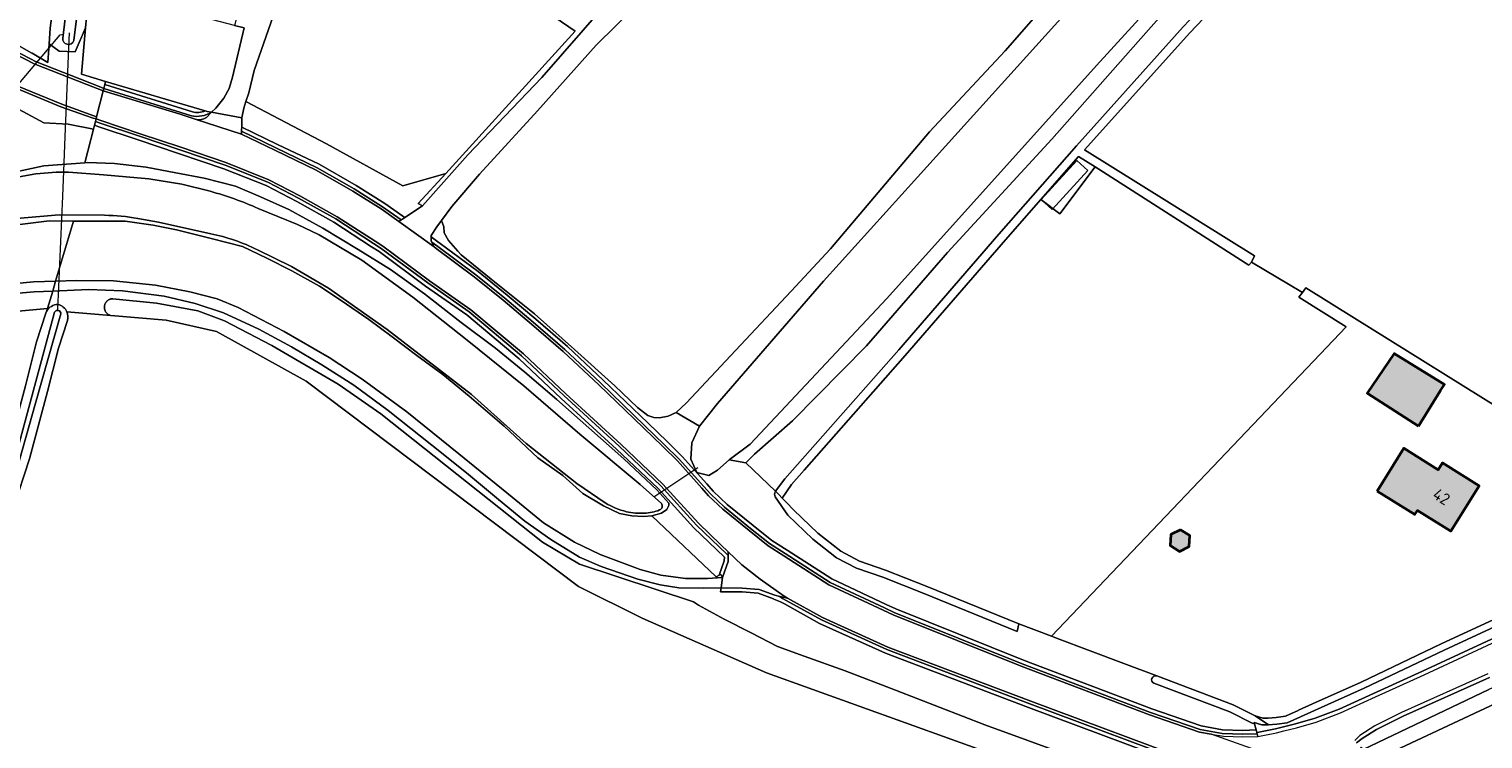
# Model space of a CAD drawing. Header units: metres. Extents: x 200031 to 204075, y 460125 to 464703.
# Tile 103 of 178: x 201461 to 201683, y 463812 to 463920. Entities that reach past the tile are written whole.
import ezdxf
from ezdxf.enums import TextEntityAlignment as Align

# ---------------------------------------------------------------- set-up
doc = ezdxf.new("R2010")
doc.units = ezdxf.units.M
doc.header["$LTSCALE"] = 2
for name, color, linetype, lineweight in [('B-WE-GR-BOS_GEMENGD-GV', 253, 'Continuous', 13), ('B-WE-GR-GRAS-GV', 253, 'Continuous', 13), ('B-WE-GR-HOUTWAL-GV', 253, 'Continuous', 13), ('B-WE-KW-KUNSTWERK_DUIKER-G', 253, 'Continuous', 18), ('B-WE-OG-BEBOUWING-GV', 253, 'Continuous', 35), ('B-WE-OG-BEBOUWING-T18', 253, 'Continuous', 18), ('B-WE-OG-BEBOUWING_OVERBOUWING-GV', 253, 'Continuous', 18), ('B-WE-OG-TERREIN_CULTUURSCHEIDING-GV', 253, 'Continuous', 18), ('B-WE-OG-TERREIN_ERF-GV', 253, 'Continuous', 18), ('B-WE-OG-WATER-GV', 253, 'Continuous', 18), ('B-WE-OG-WATER_GREPPEL-GV', 253, 'Continuous', 18), ('B-WE-OG-WATER_SLOOT-GV', 253, 'Continuous', 18), ('B-WE-OG-WEG-GV', 253, 'Continuous', 18), ('B-WE-VH-VERHARDING_ASFALT-GV', 253, 'Continuous', 18), ('B-WE-VH-VERHARDING_BETON-A', 254, 'Continuous', 25), ('B-WE-VH-VERHARDING_BETON-GV', 253, 'Continuous', 18), ('B-WE-VH-VERHARDING_BETONSTRAATSTEEN-GV', 253, 'Continuous', 18), ('B-WE-VH-VERHARDING_GRASBETONSTEEN-GV', 253, 'Continuous', 18), ('B-WE-VH-VERHARDING_HALFVERHARDING-GV', 253, 'Continuous', 18)]:
    doc.layers.add(name, color=color, linetype=linetype, lineweight=lineweight)
doc.styles.add('NLCS-ISO-M1000-T18', font='NLCS-ISO.ttf', dxfattribs={"height": 1.8})

msp = doc.modelspace()

# ---------------------------------------------------------------- hatches: boundary and pattern name
at = {"layer": 'B-WE-VH-VERHARDING_BETON-A'}
h = msp.add_hatch(color=256, dxfattribs=at)
h.dxf.hatch_style = 1
h.paths.add_polyline_path([(201673.516, 463859.666), (201676.934, 463865.142), (201677.5, 463866.048), (201669.805, 463870.799), (201665.693, 463864.72)])
h = msp.add_hatch(color=256, dxfattribs=at)
h.dxf.hatch_style = 1
h.paths.add_polyline_path([(201667.219, 463849.745), (201672.981, 463846.149), (201673.373, 463846.777), (201678.484, 463843.588), (201682.829, 463850.552), (201677.228, 463854.047), (201676.572, 463852.995), (201671.299, 463856.285)])
h = msp.add_hatch(color=256, dxfattribs=at)
h.dxf.hatch_style = 1
h.paths.add_polyline_path([(201637.113, 463843.83), (201635.621, 463843.069), (201635.534, 463841.396), (201636.939, 463840.484), (201638.432, 463841.245), (201638.519, 463842.918)])

# ---------------------------------------------------------------- linework, layer by layer
at = {"layer": 'B-WE-GR-BOS_GEMENGD-GV', "flags": 128}
for points in [[(201704.244, 464000), (201679.994, 463972.852), (201649.014, 463939.207), (201631.815, 463919.84), (201617.405, 463903.566), (201601.416, 463886.248), (201589.036, 463871.936), (201577.68, 463860.486), (201571.874, 463855.361), (201570.555, 463854.078), (201575.097, 463849.696), (201576.543, 463851.625), (201578.468, 463853.791), (201593.95, 463871.351), (201609.308, 463889.037), (201621.156, 463902.541), (201637.508, 463920.769), (201652.065, 463936.124), (201663.82, 463948.02), (201680.12, 463962.224), (201690.545, 463971.244)], [(201553.806, 463924.043), (201547.629, 463917.968), (201538.623, 463907.9), (201529.756, 463898.236), (201525.538, 463893.267), (201523.966, 463891.14), (201524.316, 463890.161), (201524.343, 463889.269), (201525.025, 463888.095), (201526.47, 463886.437), (201526.962, 463885.873), (201531.548, 463882.175), (201538.192, 463876.834), (201544.293, 463871.418), (201550.512, 463865.816), (201553.979, 463862.505), (201555.548, 463861.286), (201556.479, 463860.983), (201557.315, 463860.917), (201558.668, 463861.183), (201559.866, 463861.775), (201561.464, 463863.229), (201568.98, 463871.255), (201577.479, 463880.345), (201583.509, 463886.794), (201598.67, 463904.682), (201610.237, 463917.095), (201623.284, 463932.005)]]:
    msp.add_lwpolyline(points, dxfattribs=at)
at = {"layer": 'B-WE-GR-GRAS-GV', "flags": 128}
for points in [[(201685.953, 464000), (201667.167, 463978.764), (201640.313, 463950.03), (201623.284, 463932.005), (201610.237, 463917.095), (201598.67, 463904.682), (201583.509, 463886.794), (201577.479, 463880.345), (201568.98, 463871.255), (201561.464, 463863.229), (201559.866, 463861.775), (201563.477, 463859.666), (201566.211, 463863.149), (201582.439, 463881.862), (201596.81, 463897.757), (201623.522, 463927.318), (201649.023, 463955.811), (201675.933, 463985.744), (201688.683, 464000)], [(201701.548, 464000), (201675.614, 463971.199), (201659.484, 463953.445), (201624.257, 463914.847), (201592.117, 463879.174), (201571.235, 463856.906), (201568.002, 463854.493), (201570.555, 463854.078), (201571.874, 463855.361), (201577.68, 463860.486), (201589.036, 463871.936), (201601.416, 463886.248), (201617.405, 463903.566), (201631.815, 463919.84), (201649.014, 463939.207), (201679.994, 463972.852), (201704.244, 464000)], [(201424.875, 463937.713), (201461.121, 463916.803), (201461.251, 463916.728), (201463.675, 463915.33), (201463.863, 463918.171), (201464.021, 463920.553), (201464.561, 463924.375), (201466.735, 463939.756), (201467.786, 463947.885), (201468.168, 463953.764), (201466.93, 463963.272), (201464.715, 463983.781), (201463.584, 463990.084), (201462.21, 463993.855), (201459.836, 463998.261)], [(201691.475, 463970.228), (201681.023, 463961.184), (201664.764, 463947.016), (201653.055, 463935.166), (201638.52, 463919.836), (201622.413, 463901.961), (201648.438, 463885.744), (201647.95, 463884.748), (201655.764, 463880.117), (201656.311, 463880.838), (201663.742, 463876.207), (201688.504, 463860.777)], [(201819.924, 463769.158), (201843.472, 463833.055), (201865.035, 463890.205), (201865.499, 463891.594), (201861.997, 463897.598), (201840.429, 463888.221), (201807.396, 463872.96), (201800.798, 463869.912), (201795.185, 463867.319), (201734.728, 463839.802), (201685.317, 463817.246), (201669.177, 463809.706)], [(201456.886, 463877.07), (201463.624, 463877.679), (201464.415, 463880.334)], [(201464.415, 463880.334), (201461.581, 463880.236), (201458.024, 463879.904)], [(201397.495, 463667.472), (201398.968, 463666.728), (201401.166, 463674.69), (201402.627, 463674.229), (201406.115, 463673.128), (201416.197, 463710.657), (201425.494, 463743.887), (201427.042, 463749.301), (201429.704, 463757.74), (201431.932, 463764.696), (201433.952, 463770.928), (201436.2, 463778.938), (201439.607, 463791.135), (201444.667, 463809.52), (201449.671, 463828.05), (201455.03, 463848.003), (201457.529, 463855.679), (201460.257, 463865.841), (201461.947, 463872.56), (201463.366, 463876.931)], [(201463.49, 463877.228), (201463.624, 463877.679), (201456.886, 463877.07)], [(201642.22, 463797.58), (201636.915, 463799.364), (201630.484, 463801.526), (201573.731, 463821.925), (201554.679, 463830.311), (201544.916, 463835.121), (201503.245, 463866.534), (201489.514, 463874.154), (201481.812, 463875.867), (201473.324, 463876.588), (201466.595, 463877.159)], [(201466.695, 463875.85), (201465.312, 463871.592), (201463.645, 463864.96), (201460.886, 463854.683), (201458.386, 463847.007)]]:
    msp.add_lwpolyline(points, dxfattribs=at)
for points in [[(201556.976, 463930.205), (201567.24, 463942.272), (201544.986, 463958.265), (201541.757, 463961.053), (201525.869, 463932.808), (201544.414, 463920.101), (201524.595, 463898.34), (201520.381, 463893.713), (201521.04, 463893.4), (201527.999, 463901.163), (201539.317, 463912.993), (201548.81, 463923.881), (201553.907, 463928.272), (201556.88, 463930.163)], [(201624.01, 463899.327), (201618.609, 463892.133), (201615.73, 463894.35), (201610.305, 463888.167), (201594.946, 463870.48), (201579.459, 463852.914), (201577.545, 463850.761), (201576.115, 463848.673), (201576.788, 463847.971), (201577.872, 463846.84), (201581.578, 463843.302), (201585.097, 463840.519), (201587.963, 463839.01), (201591.91, 463837.648), (201598.162, 463835.204), (201612.333, 463829.436), (201617.347, 463827.536), (201658.465, 463870.671), (201662.482, 463874.886), (201655.213, 463879.39), (201655.764, 463880.117), (201647.95, 463884.748), (201647.553, 463884.312)], [(201624.01, 463899.327), (201621.501, 463900.927), (201615.73, 463894.35), (201618.609, 463892.133)]]:
    msp.add_lwpolyline(points, close=True, dxfattribs=at)
at = {"layer": 'B-WE-GR-GRAS-GV'}
for points in [[(201463.366, 463876.931, -0.0427875), (201463.49, 463877.228)], [(201466.595, 463877.159, -0.1726355), (201466.695, 463875.85)]]:
    msp.add_lwpolyline(points, format="xyb", dxfattribs=at)
at = {"layer": 'B-WE-GR-HOUTWAL-GV', "flags": 128}
for points in [[(201455.893, 463897.945), (201463.071, 463899.492), (201469.335, 463899.974), (201470.241, 463903.512), (201470.646, 463905.093), (201466.786, 463905.885), (201463.041, 463906.067), (201445.798, 463915.367)], [(201457.822, 463881.392), (201461.485, 463881.734), (201464.866, 463881.851), (201467.607, 463891.055), (201463.901, 463891.068), (201455.177, 463890.017)]]:
    msp.add_lwpolyline(points, dxfattribs=at)
at = {"layer": 'B-WE-KW-KUNSTWERK_DUIKER-G', "flags": 128}
for points in [[(201451.981, 463903.541), (201458.903, 463911.69), (201465.559, 463919.527), (201466.053, 463919.64)], [(201466.938, 463919.841), (201466.894, 463918.795), (201466.277, 463903.945), (201466.057, 463898.67), (201465.898, 463894.841), (201465.176, 463877.502)], [(201556.443, 463848.835), (201559.809, 463851.091), (201563.177, 463853.349)]]:
    msp.add_lwpolyline(points, dxfattribs=at)
at = {"layer": 'B-WE-OG-BEBOUWING-GV', "flags": 128}
for points in [[(201673.516, 463859.666), (201676.934, 463865.142), (201677.5, 463866.048), (201669.805, 463870.799), (201665.693, 463864.72)], [(201667.219, 463849.745), (201672.981, 463846.149), (201673.373, 463846.777), (201678.484, 463843.588), (201682.829, 463850.552), (201677.228, 463854.047), (201676.572, 463852.995), (201671.299, 463856.285)], [(201637.113, 463843.83), (201635.621, 463843.069), (201635.534, 463841.396), (201636.939, 463840.484), (201638.432, 463841.245), (201638.519, 463842.918)]]:
    msp.add_lwpolyline(points, close=True, dxfattribs=at)
at = {"layer": 'B-WE-OG-BEBOUWING_OVERBOUWING-GV', "flags": 128}
msp.add_lwpolyline([(201617.45, 463892.8), (201622.9, 463898.79), (201621.23, 463900.31), (201615.78, 463894.32)], close=True, dxfattribs=at)
at = {"layer": 'B-WE-OG-TERREIN_CULTUURSCHEIDING-GV', "flags": 128}
for points in [[(201435.154, 463929.259), (201461.02, 463915.849), (201461.77, 463915.461), (201471.544, 463911.612), (201472.246, 463911.335), (201472.395, 463911.917), (201472.522, 463912.411), (201468.826, 463913.507), (201469.439, 463920.63), (201467.839, 463916.938), (201465.4, 463917.049), (201463.863, 463918.171), (201463.675, 463915.33), (201461.251, 463916.728), (201461.121, 463916.803), (201424.875, 463937.713)], [(201445.798, 463915.367), (201463.041, 463906.067), (201466.786, 463905.885), (201470.646, 463905.093), (201470.801, 463905.697), (201470.901, 463906.085), (201470.95, 463906.279), (201471.05, 463906.667), (201470.631, 463906.8), (201469.433, 463907.18), (201465.68, 463908.537), (201458.925, 463911.324)], [(201487.778, 463907.889), (201472.522, 463912.411), (201472.395, 463911.917)], [(201472.395, 463911.917), (201485.8, 463907.749)], [(201575.035, 463849.613), (201575.097, 463849.696), (201570.555, 463854.078), (201568.002, 463854.493), (201566.203, 463852.95), (201564.889, 463852.093), (201563.064, 463852.575), (201562.109, 463854.624), (201562.268, 463857.098), (201563.477, 463859.666), (201559.866, 463861.775), (201558.668, 463861.183), (201557.315, 463860.917), (201556.479, 463860.983), (201555.548, 463861.286), (201553.979, 463862.505), (201550.512, 463865.816), (201544.293, 463871.418), (201538.192, 463876.834), (201531.548, 463882.175), (201526.962, 463885.873), (201526.47, 463886.437), (201525.025, 463888.095), (201524.343, 463889.269), (201524.316, 463890.161), (201523.966, 463891.14), (201523.259, 463890.184), (201522.391, 463888.843), (201522.381, 463888.627), (201523.4, 463887.891), (201523.741, 463887.638), (201529.586, 463883.313), (201534.024, 463879.709), (201538.371, 463876.044), (201543.256, 463871.856)], [(201566.749, 463834.941), (201564.102, 463834.865), (201560.29, 463834.912), (201557.411, 463835.373), (201554.004, 463836.279), (201548.388, 463838.206), (201545.091, 463839.602), (201540.714, 463842.308), (201536.699, 463845.153), (201532.692, 463848.424), (201528.094, 463852.283), (201524.2, 463855.369), (201515.766, 463862.039), (201510.528, 463865.925), (201505.634, 463869.028), (201500.958, 463871.802), (201495.995, 463874.527), (201490.58, 463877.002), (201486.226, 463878.412), (201481.494, 463879.566), (201475.119, 463880.356), (201469.916, 463880.577), (201464.415, 463880.334), (201463.624, 463877.679), (201463.49, 463877.228)], [(201466.595, 463877.159), (201473.324, 463876.588), (201473.254, 463876.607), (201473.186, 463876.63), (201473.119, 463876.657), (201473.053, 463876.687), (201472.989, 463876.721), (201472.927, 463876.759), (201472.868, 463876.799), (201472.81, 463876.843), (201472.756, 463876.89), (201472.704, 463876.941), (201472.654, 463876.994), (201472.608, 463877.049), (201472.565, 463877.107), (201472.525, 463877.167), (201472.489, 463877.23), (201472.456, 463877.294), (201472.427, 463877.36), (201472.401, 463877.428), (201472.379, 463877.497), (201472.361, 463877.567), (201472.347, 463877.638), (201472.337, 463877.709), (201472.331, 463877.781), (201472.329, 463877.853), (201472.33, 463877.926), (201472.336, 463877.998), (201472.346, 463878.069), (201472.36, 463878.14), (201472.377, 463878.21), (201472.399, 463878.279), (201472.424, 463878.347), (201472.453, 463878.413), (201472.486, 463878.478), (201472.522, 463878.54), (201472.562, 463878.601), (201472.604, 463878.659), (201472.65, 463878.715), (201472.699, 463878.768), (201472.751, 463878.818), (201472.806, 463878.866), (201472.863, 463878.91), (201472.922, 463878.951), (201472.984, 463878.989), (201473.048, 463879.023), (201473.113, 463879.054), (201473.18, 463879.081), (201473.248, 463879.104), (201473.318, 463879.123), (201473.389, 463879.139), (201473.46, 463879.151), (201473.532, 463879.158), (201473.604, 463879.162), (201473.606, 463879.162), (201480.311, 463878.464), (201486.662, 463877.317), (201490.71, 463875.763), (201497.993, 463872.006), (201508.146, 463866.102), (201514.644, 463861.548), (201539.424, 463841.916), (201545.058, 463838.578), (201562.538, 463832.783), (201563.289, 463832.298), (201567.237, 463830.142), (201571.386, 463828.03), (201575.399, 463825.958), (201579.492, 463824.455), (201585.77, 463822.242), (201593.468, 463819.268), (201607.13, 463813.964), (201620.307, 463809.193)], [(201543.256, 463871.856), (201548.726, 463866.723), (201555.523, 463860.173), (201558.528, 463857.247), (201560.787, 463855.046), (201564.555, 463850.838), (201565.557, 463849.718), (201567.692, 463847.702), (201571.658, 463844.471), (201574.539, 463842.188), (201576.882, 463840.683), (201583.734, 463836.291), (201592.016, 463832.402), (201593.495, 463831.707), (201613.077, 463823.859), (201632.701, 463816.431), (201640.262, 463813.84), (201643.521, 463813.229), (201646.626, 463813.129), (201648.662, 463813.191), (201648.415, 463814.131), (201648.085, 463814.225), (201644.676, 463815.943), (201633.038, 463820.329)], [(201633.455, 463821.444), (201628.418, 463823.343), (201618.11, 463827.248), (201617.999, 463827.29), (201617.347, 463827.536), (201612.333, 463829.436), (201612.073, 463828.272), (201597.722, 463834.114), (201591.502, 463836.551), (201587.494, 463837.938), (201584.45, 463839.534), (201580.811, 463842.398), (201576.993, 463846.048), (201575.022, 463848.864)], [(201703.288, 463836.812), (201702.964, 463836.74), (201702.87, 463837.157), (201677.462, 463825.417), (201665.204, 463819.581), (201657.629, 463816.178), (201655.498, 463815.212), (201653.445, 463814.289), (201651.854, 463814.065), (201650.559, 463813.965), (201649.553, 463813.969), (201648.369, 463814.307), (201648.415, 463814.131), (201648.662, 463813.191), (201648.766, 463812.793), (201648.856, 463812.796), (201651.658, 463813.335), (201654.685, 463814.116), (201657.694, 463814.967), (201661.379, 463816.387), (201674.134, 463822.175), (201702.977, 463835.566), (201702.984, 463835.569)], [(201643.404, 463800.479), (201660.086, 463794.284), (201662.742, 463795.012), (201667.567, 463796.336), (201668.037, 463796.465), (201652.212, 463802.336), (201640.291, 463806.76), (201639.792, 463806.946), (201613.819, 463816.641), (201591.924, 463824.952), (201581.847, 463829.491), (201576.457, 463832.464), (201575.859, 463832.794), (201574.83, 463833.222), (201574.762, 463833.243), (201572.445, 463834.092), (201569.965, 463834.296), (201566.668, 463834.342), (201566.749, 463834.941)], [(201684.398, 463821.237), (201671.207, 463815.31), (201667.134, 463813.274), (201664.933, 463811.863), (201664.072, 463811.213)], [(201665.063, 463810.223), (201684.329, 463819.361)]]:
    msp.add_lwpolyline(points, dxfattribs=at)
for points in [[(201518.004, 463891.792), (201518.309, 463891.571), (201521.04, 463893.4), (201520.381, 463893.713), (201524.595, 463898.34), (201518.03, 463896.419), (201506.34, 463902.836), (201494.003, 463909.342), (201493.668, 463908.322), (201493.386, 463906.844), (201493.383, 463906.711), (201493.363, 463905.679), (201493.352, 463905.428), (201498.846, 463902.782), (201505.206, 463899.742), (201510.868, 463896.481), (201515.249, 463893.732)], [(201557.649, 463846.367), (201556.176, 463845.945), (201565.989, 463836.64), (201566.45, 463836.856), (201567.251, 463839.045), (201567.256, 463839.618), (201566.044, 463840.786), (201562.587, 463844.121), (201557.118, 463850.112), (201550.751, 463856.149), (201542.282, 463863.894), (201535.819, 463869.966), (201527.84, 463876.681), (201521.509, 463881.097), (201514.384, 463886.369), (201513.233, 463887.114), (201507.449, 463890.854), (201501.776, 463894.034), (201497.109, 463896.468), (201490.606, 463899.049), (201483.695, 463901.382), (201477.515, 463903.467), (201471.5, 463905.475), (201470.801, 463905.697), (201470.646, 463905.093), (201470.241, 463903.512), (201469.335, 463899.974), (201469.768, 463900.007), (201473.864, 463899.874), (201478.748, 463899.28), (201483.258, 463898.448), (201487.586, 463897.624), (201492.384, 463896.36), (201496.223, 463894.745), (201500.564, 463892.836), (201505.769, 463889.959), (201511.212, 463886.715), (201516.162, 463883.631), (201521.324, 463879.905), (201526.944, 463875.523), (201532.221, 463871.599), (201536.726, 463867.91), (201541.617, 463863.769), (201551.88, 463854.666), (201556.903, 463849.902), (201558.755, 463847.874), (201558.757, 463847.549), (201558.425, 463846.926)]]:
    msp.add_lwpolyline(points, close=True, dxfattribs=at)
at = {"layer": 'B-WE-OG-TERREIN_CULTUURSCHEIDING-GV'}
for points in [[(201485.8, 463907.749, 0.1455879), (201487.778, 463907.889)], [(201463.49, 463877.228, -0.283048), (201465.229, 463878.276)], [(201465.229, 463878.276, -0.2380079), (201466.595, 463877.159)], [(201575.022, 463848.864, -0.1883122), (201575.035, 463849.613)], [(201633.038, 463820.329, -0.9463177), (201633.455, 463821.444)]]:
    msp.add_lwpolyline(points, format="xyb", dxfattribs=at)
at = {"layer": 'B-WE-OG-TERREIN_ERF-GV', "flags": 128}
for points in [[(201473.871, 463942.91), (201471.19, 463939.491), (201469.941, 463926.052), (201469.741, 463923.896), (201469.439, 463920.63), (201468.826, 463913.507), (201472.522, 463912.411), (201487.778, 463907.889), (201488.069, 463907.803), (201488.714, 463907.687), (201489.405, 463908.302), (201490.596, 463909.852), (201491.439, 463911.306), (201491.959, 463913.067), (201493.717, 463920.611), (201492.244, 463920.988), (201484.426, 463922.99), (201486.676, 463931.776), (201487.131, 463931.66), (201487.757, 463934.101), (201493.327, 463932.675), (201494.683, 463932.327)], [(201494.683, 463932.327), (201500.58, 463930.813), (201498.175, 463922.37), (201495.264, 463914.102), (201494.439, 463910.669), (201494.003, 463909.342), (201506.34, 463902.836), (201518.03, 463896.419), (201524.595, 463898.34), (201544.414, 463920.101), (201525.869, 463932.808), (201519.236, 463937.353), (201518.875, 463937.601)], [(201688.504, 463860.777), (201663.742, 463876.207), (201656.311, 463880.838), (201655.764, 463880.117), (201655.213, 463879.39), (201662.482, 463874.886), (201658.465, 463870.671), (201617.347, 463827.536), (201617.999, 463827.29), (201618.11, 463827.248), (201628.418, 463823.343), (201633.455, 463821.444), (201645.155, 463817.034), (201648.52, 463815.339), (201649.7, 463815.002), (201650.522, 463814.999), (201651.742, 463815.093), (201653.155, 463815.292), (201655.112, 463816.172), (201655.188, 463816.206), (201657.319, 463817.172), (201664.77, 463820.519), (201677.023, 463826.352), (201702.35, 463838.054)]]:
    msp.add_lwpolyline(points, dxfattribs=at)
for points in [[(201665.693, 463864.72), (201669.805, 463870.799), (201677.5, 463866.048), (201676.934, 463865.142), (201673.516, 463859.666)], [(201667.219, 463849.745), (201671.299, 463856.285), (201676.572, 463852.995), (201677.228, 463854.047), (201682.829, 463850.552), (201678.484, 463843.588), (201673.373, 463846.777), (201672.981, 463846.149)], [(201638.519, 463842.918), (201638.432, 463841.245), (201636.939, 463840.484), (201635.534, 463841.396), (201635.621, 463843.069), (201637.113, 463843.83)]]:
    msp.add_lwpolyline(points, close=True, dxfattribs=at)
at = {"layer": 'B-WE-OG-WATER-GV', "flags": 128}
msp.add_lwpolyline([(201467.678, 463918.65), (201468.293, 463924.03), (201466.591, 463924.187), (201465.958, 463919.052)], dxfattribs=at)
at = {"layer": 'B-WE-OG-WATER-GV'}
msp.add_lwpolyline([(201465.958, 463919.052, 0.8868001), (201467.678, 463918.65)], format="xyb", dxfattribs=at)
at = {"layer": 'B-WE-OG-WATER_GREPPEL-GV', "flags": 128}
for points in [[(201637.508, 463920.769), (201621.156, 463902.541), (201609.308, 463889.037), (201593.95, 463871.351), (201578.468, 463853.791), (201576.543, 463851.625), (201575.097, 463849.696), (201575.504, 463849.303), (201575.6, 463849.21), (201576.115, 463848.673), (201577.545, 463850.761), (201579.459, 463852.914), (201594.946, 463870.48), (201610.305, 463888.167), (201615.73, 463894.35), (201621.501, 463900.927), (201624.01, 463899.327), (201647.553, 463884.312), (201647.95, 463884.748), (201648.438, 463885.744), (201622.413, 463901.961), (201638.52, 463919.836), (201653.055, 463935.166)], [(201620.307, 463809.193), (201607.13, 463813.964), (201593.468, 463819.268), (201585.77, 463822.242), (201579.492, 463824.455), (201575.399, 463825.958), (201571.386, 463828.03), (201567.237, 463830.142), (201563.289, 463832.298), (201562.538, 463832.783), (201545.058, 463838.578), (201539.424, 463841.916), (201514.644, 463861.548), (201508.146, 463866.102), (201497.993, 463872.006), (201490.71, 463875.763), (201486.662, 463877.317), (201480.311, 463878.464), (201473.606, 463879.162), (201473.604, 463879.162), (201473.532, 463879.158), (201473.46, 463879.151), (201473.389, 463879.139), (201473.318, 463879.123), (201473.248, 463879.104), (201473.18, 463879.081), (201473.113, 463879.054), (201473.048, 463879.023), (201472.984, 463878.989), (201472.922, 463878.951), (201472.863, 463878.91), (201472.806, 463878.866), (201472.751, 463878.818), (201472.699, 463878.768), (201472.65, 463878.715), (201472.604, 463878.659), (201472.562, 463878.601), (201472.522, 463878.54), (201472.486, 463878.478), (201472.453, 463878.413), (201472.424, 463878.347), (201472.399, 463878.279), (201472.377, 463878.21), (201472.36, 463878.14), (201472.346, 463878.069), (201472.336, 463877.998), (201472.33, 463877.926), (201472.329, 463877.853), (201472.331, 463877.781), (201472.337, 463877.709), (201472.347, 463877.638), (201472.361, 463877.567), (201472.379, 463877.497), (201472.401, 463877.428), (201472.427, 463877.36), (201472.456, 463877.294), (201472.489, 463877.23), (201472.525, 463877.167), (201472.565, 463877.107), (201472.608, 463877.049), (201472.654, 463876.994), (201472.704, 463876.941), (201472.756, 463876.89), (201472.81, 463876.843), (201472.868, 463876.799), (201472.927, 463876.759), (201472.989, 463876.721), (201473.053, 463876.687), (201473.119, 463876.657), (201473.186, 463876.63), (201473.254, 463876.607), (201473.324, 463876.588), (201481.812, 463875.867), (201489.514, 463874.154), (201503.245, 463866.534), (201544.916, 463835.121), (201554.679, 463830.311), (201573.731, 463821.925), (201630.484, 463801.526)], [(201575.022, 463848.864), (201576.993, 463846.048), (201580.811, 463842.398), (201584.45, 463839.534), (201587.494, 463837.938), (201591.502, 463836.551), (201597.722, 463834.114), (201612.073, 463828.272), (201612.333, 463829.436)], [(201612.333, 463829.436), (201598.162, 463835.204), (201591.91, 463837.648), (201587.963, 463839.01), (201585.097, 463840.519), (201581.578, 463843.302), (201577.872, 463846.84), (201576.788, 463847.971), (201576.115, 463848.673), (201575.6, 463849.21), (201575.504, 463849.303), (201575.097, 463849.696), (201575.035, 463849.613)]]:
    msp.add_lwpolyline(points, dxfattribs=at)
msp.add_lwpolyline([(201666.323, 463808.362), (201669.177, 463809.706), (201685.317, 463817.246), (201734.728, 463839.802), (201795.185, 463867.319), (201800.798, 463869.912), (201801.316, 463870.776), (201800.764, 463871.935), (201800.338, 463872.11), (201784.207, 463864.902), (201684.329, 463819.361), (201665.063, 463810.223), (201664.742, 463810.543), (201664.678, 463810.414), (201664.479, 463809.758), (201664.302, 463808.859), (201664.286, 463808.166), (201664.36, 463807.532)], close=True, dxfattribs=at)
at = {"layer": 'B-WE-OG-WATER_GREPPEL-GV'}
msp.add_lwpolyline([(201575.035, 463849.613, 0.1883122), (201575.022, 463848.864)], format="xyb", dxfattribs=at)
at = {"layer": 'B-WE-OG-WATER_SLOOT-GV', "flags": 128}
for points in [[(201688.683, 464000), (201675.933, 463985.744), (201649.023, 463955.811), (201623.522, 463927.318), (201596.81, 463897.757), (201582.439, 463881.862), (201566.211, 463863.149), (201563.477, 463859.666), (201562.268, 463857.098), (201562.109, 463854.624), (201563.064, 463852.575), (201564.889, 463852.093), (201566.203, 463852.95), (201568.002, 463854.493), (201571.235, 463856.906), (201592.117, 463879.174), (201624.257, 463914.847), (201659.484, 463953.445), (201675.614, 463971.199), (201701.548, 464000)], [(201465.958, 463919.052), (201466.591, 463924.187), (201464.561, 463924.375), (201464.021, 463920.553), (201463.863, 463918.171), (201465.4, 463917.049), (201467.839, 463916.938), (201469.439, 463920.63), (201469.741, 463923.896), (201468.293, 463924.03), (201467.678, 463918.65)], [(201455.177, 463890.017), (201463.901, 463891.068), (201467.607, 463891.055), (201475.492, 463891.028), (201479.81, 463890.429), (201483.354, 463889.692), (201488.682, 463888.36), (201493.483, 463887.146), (201497.198, 463885.391), (201501.053, 463883.413), (201505.292, 463881.102), (201508.586, 463878.906), (201512.836, 463875.998), (201516.413, 463873.332), (201520.183, 463870.475), (201524.16, 463867.591), (201528.19, 463864.267), (201533.563, 463859.657), (201538.708, 463854.824), (201542.508, 463852.097), (201545.606, 463849.34), (201548.778, 463847.484), (201551.214, 463846.286), (201553.071, 463845.929), (201554.901, 463845.828), (201556.176, 463845.945), (201557.649, 463846.367), (201558.425, 463846.926), (201558.757, 463847.549), (201558.755, 463847.874), (201556.903, 463849.902), (201551.88, 463854.666), (201541.617, 463863.769), (201536.726, 463867.91), (201532.221, 463871.599), (201526.944, 463875.523), (201521.324, 463879.905), (201516.162, 463883.631), (201511.212, 463886.715), (201505.769, 463889.959), (201500.564, 463892.836), (201496.223, 463894.745), (201492.384, 463896.36), (201487.586, 463897.624), (201483.258, 463898.448), (201478.748, 463899.28), (201473.864, 463899.874), (201469.768, 463900.007), (201469.335, 463899.974), (201463.071, 463899.492), (201455.893, 463897.945)], [(201447.288, 463895.295), (201452.868, 463896.554), (201458.701, 463897.73), (201461.861, 463898.258)], [(201461.861, 463898.258), (201458.701, 463897.73), (201452.868, 463896.554), (201447.288, 463895.295)], [(201466.844, 463898.54), (201472.215, 463898.131), (201479.119, 463897.481), (201484.205, 463896.671), (201488.52, 463895.598)], [(201488.52, 463895.598), (201484.205, 463896.671), (201479.119, 463897.481), (201472.215, 463898.131), (201466.844, 463898.54)], [(201495.886, 463892.958), (201501.924, 463890.544), (201505.2, 463888.923), (201511.752, 463885.073), (201519.54, 463879.39), (201527.903, 463872.833), (201536.556, 463865.862), (201545.104, 463858.457), (201554.371, 463850.723), (201557.626, 463847.853)], [(201557.626, 463847.853), (201554.371, 463850.723), (201545.104, 463858.457), (201536.556, 463865.862), (201527.903, 463872.833), (201519.54, 463879.39), (201511.752, 463885.073), (201505.2, 463888.923), (201501.924, 463890.544), (201495.886, 463892.958)], [(201472.353, 463891.931), (201465.408, 463891.98), (201457.705, 463891.329), (201452.003, 463890.292), (201448.281, 463889.152), (201445.345, 463888.052), (201441.814, 463886.566)], [(201441.814, 463886.566), (201445.345, 463888.052), (201448.281, 463889.152), (201452.003, 463890.292), (201457.705, 463891.329), (201465.408, 463891.98), (201472.353, 463891.931)], [(201488.62, 463889.109), (201480.599, 463890.854), (201477.444, 463891.44)], [(201477.444, 463891.44), (201480.599, 463890.854), (201488.62, 463889.109)], [(201549.016, 463847.917), (201544.684, 463850.879), (201536.931, 463857.028), (201528.524, 463864.501), (201515.612, 463874.445), (201506.63, 463880.788), (201500.977, 463884.08), (201495.762, 463886.662)], [(201495.762, 463886.662), (201500.977, 463884.08), (201506.63, 463880.788), (201515.612, 463874.445), (201528.524, 463864.501), (201536.931, 463857.028), (201544.684, 463850.879), (201549.016, 463847.917)], [(201463.366, 463876.931), (201461.947, 463872.56), (201460.257, 463865.841), (201457.529, 463855.679), (201455.03, 463848.003), (201449.671, 463828.05), (201444.667, 463809.52), (201439.607, 463791.135), (201436.2, 463778.938), (201433.952, 463770.928), (201431.932, 463764.696), (201429.704, 463757.74), (201427.042, 463749.301), (201425.494, 463743.887), (201416.197, 463710.657), (201406.115, 463673.128), (201410.723, 463671.674)], [(201408.598, 463674.142), (201413.962, 463694.589), (201424.219, 463731.687), (201431.617, 463758.727), (201437.71, 463779.382), (201445.059, 463805.783), (201452.873, 463833.602), (201459.118, 463856.431), (201464.711, 463877.124)], [(201464.711, 463877.124), (201459.118, 463856.431), (201452.873, 463833.602), (201445.059, 463805.783), (201437.71, 463779.382), (201431.617, 463758.727), (201424.219, 463731.687), (201413.962, 463694.589), (201408.598, 463674.142)], [(201465.687, 463876.858), (201461.795, 463863.161), (201458.819, 463852.66), (201453.553, 463833.413), (201445.739, 463805.593), (201441.695, 463791.064), (201437.518, 463775.315), (201432.925, 463758.831), (201427.245, 463738.566), (201417.764, 463704.198), (201409.476, 463673.91)], [(201409.476, 463673.91), (201417.764, 463704.198), (201427.245, 463738.566), (201432.925, 463758.831), (201437.518, 463775.315), (201441.695, 463791.064), (201445.739, 463805.593), (201453.553, 463833.413), (201458.819, 463852.66), (201461.795, 463863.161), (201465.687, 463876.858)], [(201410.723, 463671.674), (201414.566, 463686.551), (201418.007, 463698.501), (201424.836, 463723.137), (201432.603, 463752.516), (201439.57, 463777.994), (201442.98, 463790.2), (201448.044, 463808.599), (201453.051, 463827.14), (201458.386, 463847.007), (201460.886, 463854.683), (201463.645, 463864.96), (201465.312, 463871.592), (201466.695, 463875.85)], [(201650.559, 463813.965), (201648.52, 463815.339), (201645.155, 463817.034), (201633.455, 463821.444)], [(201633.038, 463820.329), (201644.676, 463815.943), (201648.085, 463814.225), (201648.415, 463814.131), (201648.369, 463814.307), (201649.553, 463813.969), (201650.559, 463813.965)]]:
    msp.add_lwpolyline(points, dxfattribs=at)
at = {"layer": 'B-WE-OG-WATER_SLOOT-GV'}
for points in [[(201467.678, 463918.65, -0.8868001), (201465.958, 463919.052)], [(201461.861, 463898.258, -0.0340863), (201466.844, 463898.54)], [(201466.844, 463898.54, 0.0340863), (201461.861, 463898.258)], [(201488.52, 463895.598, -0.0408165), (201495.886, 463892.958)], [(201495.886, 463892.958, 0.0408165), (201488.52, 463895.598)], [(201477.444, 463891.44, 0.042588), (201472.353, 463891.931)], [(201472.353, 463891.931, -0.042588), (201477.444, 463891.44)], [(201495.762, 463886.662, 0.0604473), (201488.62, 463889.109)], [(201488.62, 463889.109, -0.0604473), (201495.762, 463886.662)], [(201463.49, 463877.228, 0.0427875), (201463.366, 463876.931)], [(201465.229, 463878.276, 0.283048), (201463.49, 463877.228)], [(201464.711, 463877.124, -0.7496111), (201465.687, 463876.858)], [(201465.687, 463876.858, 0.7496111), (201464.711, 463877.124)], [(201466.595, 463877.159, 0.2380079), (201465.229, 463878.276)], [(201466.695, 463875.85, 0.1726355), (201466.595, 463877.159)], [(201552.269, 463846.578, -0.0650957), (201549.016, 463847.917)], [(201549.016, 463847.917, 0.0650957), (201552.269, 463846.578)], [(201557.626, 463847.853, -0.4618851), (201557.35, 463846.842)], [(201557.35, 463846.842, 0.4618851), (201557.626, 463847.853)], [(201555.003, 463846.354, -0.0762268), (201552.269, 463846.578)], [(201552.269, 463846.578, 0.0762268), (201555.003, 463846.354)], [(201557.35, 463846.842, -0.0915309), (201555.003, 463846.354)], [(201555.003, 463846.354, 0.0915309), (201557.35, 463846.842)], [(201633.455, 463821.444, 0.9463177), (201633.038, 463820.329)]]:
    msp.add_lwpolyline(points, format="xyb", dxfattribs=at)
at = {"layer": 'B-WE-OG-WATER_SLOOT-GV', "flags": 128}
msp.add_lwpolyline([(201648.52, 463815.339), (201650.559, 463813.965), (201651.854, 463814.065), (201653.445, 463814.289), (201655.498, 463815.212), (201657.629, 463816.178), (201665.204, 463819.581), (201677.462, 463825.417), (201702.87, 463837.157), (201702.64, 463838.18), (201702.35, 463838.054), (201677.023, 463826.352), (201664.77, 463820.519), (201657.319, 463817.172), (201655.188, 463816.206), (201655.112, 463816.172), (201653.155, 463815.292), (201651.742, 463815.093), (201650.522, 463814.999), (201649.7, 463815.002)], close=True, dxfattribs=at)
at = {"layer": 'B-WE-OG-WEG-GV', "flags": 128}
for points in [[(201485.8, 463907.749), (201472.395, 463911.917), (201472.246, 463911.335), (201485.645, 463907.169)], [(201488.069, 463907.803), (201487.778, 463907.889)], [(201488.714, 463907.687), (201488.069, 463907.803)], [(201640.001, 463807.508), (201614.03, 463817.203), (201592.154, 463825.506), (201582.116, 463830.028), (201576.747, 463832.99), (201576.18, 463833.302), (201575.728, 463833.626), (201574.968, 463833.806), (201572.575, 463834.683), (201569.994, 463834.896), (201566.749, 463834.941), (201566.668, 463834.342), (201569.965, 463834.296), (201572.445, 463834.092), (201574.762, 463833.243), (201574.83, 463833.222), (201575.859, 463832.794), (201576.457, 463832.464), (201581.847, 463829.491), (201591.924, 463824.952), (201613.819, 463816.641), (201639.792, 463806.946)], [(201702.984, 463835.569), (201702.977, 463835.566), (201674.134, 463822.175), (201661.379, 463816.387), (201657.694, 463814.967), (201654.685, 463814.116), (201651.658, 463813.335), (201648.856, 463812.796), (201648.766, 463812.793), (201648.818, 463812.595), (201648.922, 463812.198), (201651.79, 463812.749), (201652.908, 463813.038), (201654.842, 463813.537), (201657.884, 463814.397), (201661.611, 463815.833), (201666.975, 463818.267), (201674.384, 463821.63), (201703.23, 463835.022)], [(201684.152, 463821.784), (201670.95, 463815.852), (201666.837, 463813.796), (201664.555, 463812.333), (201663.816, 463811.595)], [(201664.072, 463811.213), (201664.933, 463811.863), (201667.134, 463813.274), (201671.207, 463815.31), (201684.398, 463821.237)]]:
    msp.add_lwpolyline(points, dxfattribs=at)
for points in [[(201536.218, 463870.415), (201528.205, 463877.157), (201521.86, 463881.584), (201514.726, 463886.863), (201513.559, 463887.618), (201507.759, 463891.368), (201502.062, 463894.562), (201497.359, 463897.014), (201490.813, 463899.612), (201483.887, 463901.95), (201477.706, 463904.036), (201471.686, 463906.046), (201470.95, 463906.279), (201470.901, 463906.085), (201470.801, 463905.697), (201471.5, 463905.475), (201477.515, 463903.467), (201483.695, 463901.382), (201490.606, 463899.049), (201497.109, 463896.468), (201501.776, 463894.034), (201507.449, 463890.854), (201513.233, 463887.114), (201514.384, 463886.369), (201521.509, 463881.097), (201527.84, 463876.681), (201535.819, 463869.966), (201542.282, 463863.894), (201550.751, 463856.149), (201557.118, 463850.112), (201562.587, 463844.121), (201566.044, 463840.786), (201567.256, 463839.618), (201567.251, 463839.045), (201566.45, 463836.856), (201566.727, 463836.985), (201566.961, 463836.504), (201567.85, 463838.936), (201567.858, 463839.871), (201567.585, 463840.134), (201566.46, 463841.218), (201563.017, 463844.54), (201557.546, 463850.533), (201551.16, 463856.588), (201542.69, 463864.334)], [(201518.004, 463891.792), (201515.249, 463893.732), (201510.868, 463896.481), (201505.206, 463899.742), (201498.846, 463902.782), (201493.352, 463905.428), (201493.332, 463904.994), (201493.322, 463904.776), (201498.586, 463902.241), (201504.926, 463899.21), (201510.559, 463895.967), (201514.917, 463893.232), (201517.779, 463891.216), (201517.955, 463891.334), (201518.309, 463891.571)], [(201492.791, 463877.835), (201499.855, 463874.131), (201506.731, 463870.171), (201511.801, 463866.849), (201518.616, 463861.84), (201526.578, 463855.454), (201534.75, 463848.786), (201539.562, 463844.889), (201544.314, 463841.907), (201548.261, 463840.01), (201554.349, 463837.733), (201557.537, 463836.889), (201561.311, 463836.354), (201564.654, 463836.335), (201566.961, 463836.504), (201566.727, 463836.985), (201566.45, 463836.856), (201565.989, 463836.64), (201556.176, 463845.945), (201554.901, 463845.828), (201553.071, 463845.929), (201551.214, 463846.286), (201548.778, 463847.484), (201545.606, 463849.34), (201542.508, 463852.097), (201538.708, 463854.824), (201533.563, 463859.657), (201528.19, 463864.267), (201524.16, 463867.591), (201520.183, 463870.475), (201516.413, 463873.332), (201512.836, 463875.998), (201508.586, 463878.906), (201505.292, 463881.102), (201501.053, 463883.413), (201497.198, 463885.391), (201493.483, 463887.146), (201488.682, 463888.36), (201483.354, 463889.692), (201479.81, 463890.429), (201475.492, 463891.028), (201467.607, 463891.055), (201464.866, 463881.851), (201468.046, 463881.93), (201473.746, 463881.9), (201480.139, 463881.236), (201485.398, 463880.215), (201489.603, 463879.163)], [(201548.726, 463866.723), (201543.256, 463871.856), (201538.371, 463876.044), (201534.024, 463879.709), (201529.586, 463883.313), (201523.741, 463887.638), (201523.4, 463887.891), (201522.381, 463888.627), (201522.359, 463888.15), (201522.353, 463888.018), (201522.437, 463887.847), (201523.045, 463887.407), (201523.384, 463887.155), (201529.218, 463882.839), (201533.641, 463879.247), (201537.982, 463875.587), (201542.855, 463871.409), (201548.313, 463866.288), (201555.105, 463859.742), (201558.109, 463856.818), (201560.354, 463854.631), (201564.108, 463850.438), (201565.127, 463849.299), (201567.296, 463847.251), (201571.283, 463844.003), (201574.19, 463841.699), (201576.558, 463840.178), (201583.444, 463835.765), (201591.761, 463831.859), (201593.256, 463831.157), (201612.859, 463823.3), (201632.498, 463815.866), (201640.108, 463813.259), (201643.455, 463812.631), (201646.625, 463812.529), (201648.818, 463812.595), (201648.766, 463812.793), (201648.662, 463813.191), (201646.626, 463813.129), (201643.521, 463813.229), (201640.262, 463813.84), (201632.701, 463816.431), (201613.077, 463823.859), (201593.495, 463831.707), (201592.016, 463832.402), (201583.734, 463836.291), (201576.882, 463840.683), (201574.539, 463842.188), (201571.658, 463844.471), (201567.692, 463847.702), (201565.557, 463849.718), (201564.555, 463850.838), (201560.787, 463855.046), (201558.528, 463857.247), (201555.523, 463860.173)]]:
    msp.add_lwpolyline(points, close=True, dxfattribs=at)
at = {"layer": 'B-WE-OG-WEG-GV'}
for points in [[(201485.645, 463907.169, 0.198764), (201488.714, 463907.687)], [(201487.778, 463907.889, -0.1455879), (201485.8, 463907.749)]]:
    msp.add_lwpolyline(points, format="xyb", dxfattribs=at)
at = {"layer": 'B-WE-VH-VERHARDING_ASFALT-GV', "flags": 128}
for points in [[(201459.089, 463911.69), (201465.824, 463908.911), (201471.135, 463907), (201472.146, 463910.945), (201469.666, 463911.922), (201461.604, 463915.096), (201434.961, 463928.908)], [(201654.875, 463807.905), (201641.786, 463812.537), (201640.006, 463812.871), (201632.362, 463815.49), (201612.714, 463822.927), (201593.096, 463830.79), (201591.591, 463831.497), (201583.25, 463835.414), (201576.342, 463839.841), (201573.957, 463841.373), (201571.032, 463843.691), (201567.032, 463846.95), (201564.84, 463849.02), (201563.81, 463850.171), (201560.065, 463854.354), (201557.83, 463856.531), (201554.827, 463859.455), (201548.037, 463865.998), (201542.588, 463871.111), (201537.723, 463875.282), (201533.386, 463878.939), (201528.973, 463882.523), (201523.146, 463886.834), (201522.809, 463887.084), (201517.423, 463890.978), (201514.695, 463892.899), (201510.353, 463895.624), (201504.74, 463898.856), (201498.413, 463901.88), (201493.302, 463904.342), (201486.228, 463906.612), (201483.915, 463907.408), (201472.146, 463910.945), (201471.135, 463907), (201471.05, 463906.667), (201471.81, 463906.426), (201477.833, 463904.415), (201484.015, 463902.329), (201490.951, 463899.988), (201497.526, 463897.378), (201502.252, 463894.914), (201507.966, 463891.711), (201513.776, 463887.954), (201514.954, 463887.192), (201522.093, 463881.909), (201528.449, 463877.475), (201536.484, 463870.714), (201542.962, 463864.627), (201551.433, 463856.881), (201557.832, 463850.813), (201563.304, 463844.819), (201566.738, 463841.506), (201567.863, 463840.422), (201569.919, 463838.44), (201572.75, 463836.255), (201576.394, 463833.641), (201576.94, 463833.34), (201582.295, 463830.386), (201592.307, 463825.876), (201614.171, 463817.577), (201640.141, 463807.883)]]:
    msp.add_lwpolyline(points, dxfattribs=at)
at = {"layer": 'B-WE-VH-VERHARDING_BETON-GV', "flags": 128}
msp.add_lwpolyline([(201458.024, 463879.904), (201461.581, 463880.236), (201464.415, 463880.334), (201464.866, 463881.851), (201461.485, 463881.734), (201457.822, 463881.392)], dxfattribs=at)
for points in [[(201566.749, 463834.941), (201566.961, 463836.504), (201564.654, 463836.335), (201561.311, 463836.354), (201557.537, 463836.889), (201554.349, 463837.733), (201548.261, 463840.01), (201544.314, 463841.907), (201539.562, 463844.889), (201534.75, 463848.786), (201526.578, 463855.454), (201518.616, 463861.84), (201511.801, 463866.849), (201506.731, 463870.171), (201499.855, 463874.131), (201492.791, 463877.835), (201489.603, 463879.163), (201485.398, 463880.215), (201480.139, 463881.236), (201473.746, 463881.9), (201468.046, 463881.93), (201464.866, 463881.851), (201464.415, 463880.334), (201469.916, 463880.577), (201475.119, 463880.356), (201481.494, 463879.566), (201486.226, 463878.412), (201490.58, 463877.002), (201495.995, 463874.527), (201500.958, 463871.802), (201505.634, 463869.028), (201510.528, 463865.925), (201515.766, 463862.039), (201524.2, 463855.369), (201528.094, 463852.283), (201532.692, 463848.424), (201536.699, 463845.153), (201540.714, 463842.308), (201545.091, 463839.602), (201548.388, 463838.206), (201554.004, 463836.279), (201557.411, 463835.373), (201560.29, 463834.912), (201564.102, 463834.865)], [(201567.858, 463839.871), (201567.85, 463838.936), (201566.961, 463836.504), (201566.749, 463834.941), (201569.994, 463834.896), (201572.575, 463834.683), (201574.968, 463833.806), (201575.728, 463833.626), (201576.94, 463833.34), (201576.394, 463833.641), (201572.75, 463836.255), (201569.919, 463838.44), (201567.863, 463840.422)]]:
    msp.add_lwpolyline(points, close=True, dxfattribs=at)
at = {"layer": 'B-WE-VH-VERHARDING_BETONSTRAATSTEEN-GV', "flags": 128}
msp.add_lwpolyline([(201494.683, 463932.327), (201494.063, 463929.906), (201494.499, 463929.794), (201492.244, 463920.988), (201493.717, 463920.611), (201491.959, 463913.067), (201491.439, 463911.306), (201490.596, 463909.852), (201489.405, 463908.302), (201488.714, 463907.687), (201493.386, 463906.844), (201493.668, 463908.322), (201494.003, 463909.342), (201494.439, 463910.669), (201495.264, 463914.102), (201498.175, 463922.37), (201500.58, 463930.813)], close=True, dxfattribs=at)
for points in [[(201548.81, 463923.881), (201539.317, 463912.993), (201527.999, 463901.163), (201521.04, 463893.4), (201518.309, 463891.571), (201517.955, 463891.334), (201517.779, 463891.216), (201517.423, 463890.978), (201522.809, 463887.084), (201522.437, 463887.847), (201522.353, 463888.018), (201522.359, 463888.15), (201522.381, 463888.627), (201522.391, 463888.843), (201523.259, 463890.184), (201523.966, 463891.14), (201525.538, 463893.267), (201529.756, 463898.236), (201538.623, 463907.9), (201547.629, 463917.968), (201553.806, 463924.043)], [(201486.228, 463906.612), (201493.302, 463904.342), (201493.322, 463904.776), (201493.332, 463904.994)], [(201493.332, 463904.994), (201493.352, 463905.428), (201493.363, 463905.679), (201493.383, 463906.711), (201493.386, 463906.844), (201488.714, 463907.687), (201487.986, 463906.899)]]:
    msp.add_lwpolyline(points, dxfattribs=at)
at = {"layer": 'B-WE-VH-VERHARDING_BETONSTRAATSTEEN-GV'}
msp.add_lwpolyline([(201487.986, 463906.899, -0.1951084), (201486.228, 463906.612)], format="xyb", dxfattribs=at)
at = {"layer": 'B-WE-VH-VERHARDING_GRASBETONSTEEN-GV', "flags": 128}
for points in [[(201485.645, 463907.169), (201472.246, 463911.335), (201472.153, 463910.972), (201472.146, 463910.945)], [(201472.146, 463910.945), (201483.915, 463907.408), (201486.228, 463906.612)], [(201487.986, 463906.899), (201488.714, 463907.687)], [(201640.141, 463807.883), (201614.171, 463817.577), (201592.307, 463825.876), (201582.295, 463830.386), (201576.94, 463833.34), (201575.728, 463833.626), (201576.18, 463833.302), (201576.747, 463832.99), (201582.116, 463830.028), (201592.154, 463825.506), (201614.03, 463817.203), (201640.001, 463807.508)]]:
    msp.add_lwpolyline(points, dxfattribs=at)
for points in [[(201536.218, 463870.415), (201542.69, 463864.334), (201551.16, 463856.588), (201557.546, 463850.533), (201563.017, 463844.54), (201566.46, 463841.218), (201567.585, 463840.134), (201567.858, 463839.871), (201567.863, 463840.422), (201566.738, 463841.506), (201563.304, 463844.819), (201557.832, 463850.813), (201551.433, 463856.881), (201542.962, 463864.627), (201536.484, 463870.714), (201528.449, 463877.475), (201522.093, 463881.909), (201514.954, 463887.192), (201513.776, 463887.954), (201507.966, 463891.711), (201502.252, 463894.914), (201497.526, 463897.378), (201490.951, 463899.988), (201484.015, 463902.329), (201477.833, 463904.415), (201471.81, 463906.426), (201471.05, 463906.667), (201470.95, 463906.279), (201471.686, 463906.046), (201477.706, 463904.036), (201483.887, 463901.95), (201490.813, 463899.612), (201497.359, 463897.014), (201502.062, 463894.562), (201507.759, 463891.368), (201513.559, 463887.618), (201514.726, 463886.863), (201521.86, 463881.584), (201528.205, 463877.157)], [(201510.353, 463895.624), (201514.695, 463892.899), (201517.423, 463890.978), (201517.779, 463891.216), (201514.917, 463893.232), (201510.559, 463895.967), (201504.926, 463899.21), (201498.586, 463902.241), (201493.322, 463904.776), (201493.302, 463904.342), (201498.413, 463901.88), (201504.74, 463898.856)], [(201643.69, 463812.223), (201646.625, 463812.129), (201648.922, 463812.198), (201648.818, 463812.595), (201646.625, 463812.529), (201643.455, 463812.631), (201640.108, 463813.259), (201632.498, 463815.866), (201612.859, 463823.3), (201593.256, 463831.157), (201591.761, 463831.859), (201583.444, 463835.765), (201576.558, 463840.178), (201574.19, 463841.699), (201571.283, 463844.003), (201567.296, 463847.251), (201565.127, 463849.299), (201564.108, 463850.438), (201560.354, 463854.631), (201558.109, 463856.818), (201555.105, 463859.742), (201548.313, 463866.288), (201542.855, 463871.409), (201537.982, 463875.587), (201533.641, 463879.247), (201529.218, 463882.839), (201523.384, 463887.155), (201523.045, 463887.407), (201522.437, 463887.847), (201522.809, 463887.084), (201523.146, 463886.834), (201528.973, 463882.523), (201533.386, 463878.939), (201537.723, 463875.282), (201542.588, 463871.111), (201548.037, 463865.998), (201554.827, 463859.455), (201557.83, 463856.531), (201560.065, 463854.354), (201563.81, 463850.171), (201564.84, 463849.02), (201567.032, 463846.95), (201571.032, 463843.691), (201573.957, 463841.373), (201576.342, 463839.841), (201583.25, 463835.414), (201591.591, 463831.497), (201593.096, 463830.79), (201612.714, 463822.927), (201632.362, 463815.49), (201640.006, 463812.871), (201641.786, 463812.537)]]:
    msp.add_lwpolyline(points, close=True, dxfattribs=at)
at = {"layer": 'B-WE-VH-VERHARDING_GRASBETONSTEEN-GV'}
for points in [[(201488.714, 463907.687, -0.198764), (201485.645, 463907.169)], [(201486.228, 463906.612, 0.1951084), (201487.986, 463906.899)]]:
    msp.add_lwpolyline(points, format="xyb", dxfattribs=at)
at = {"layer": 'B-WE-VH-VERHARDING_HALFVERHARDING-GV', "flags": 128}
for points in [[(201434.961, 463928.908), (201461.604, 463915.096), (201469.666, 463911.922), (201472.146, 463910.945), (201472.153, 463910.972), (201472.246, 463911.335), (201471.544, 463911.612), (201461.77, 463915.461), (201461.02, 463915.849), (201435.154, 463929.259)], [(201458.925, 463911.324), (201465.68, 463908.537), (201469.433, 463907.18), (201470.631, 463906.8), (201471.05, 463906.667), (201471.135, 463907), (201465.824, 463908.911), (201459.089, 463911.69)]]:
    msp.add_lwpolyline(points, dxfattribs=at)

# ---------------------------------------------------------------- texts
at = {"layer": 'B-WE-OG-BEBOUWING-T18', "style": 'NLCS-ISO-M1000-T18'}
msp.add_text('42', height=1.8, rotation=328, dxfattribs=at).set_placement((201677.068, 463848.874), align=Align.MIDDLE)

doc.saveas('drawing.dxf')
